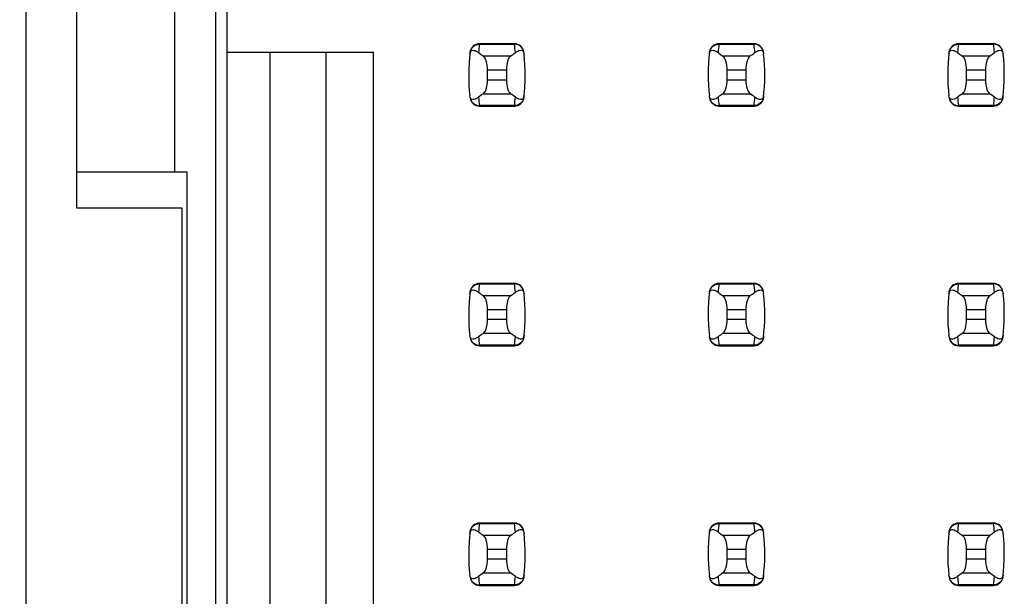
# Model space of a CAD drawing. Header units: inches. Extents: x 0 to 34, y 0 to 22.
# Tile 5 of 36: x 5.1 to 5.9, y 8.8 to 9.3. Entities that reach past the tile are written whole.
import ezdxf

# ---------------------------------------------------------------- set-up
doc = ezdxf.new("R2010")
doc.units = ezdxf.units.IN
doc.header["$LTSCALE"] = 1.87
doc.header["$MEASUREMENT"] = 0
doc.layers.get('0').update_dxf_attribs({"linetype": 'CONTINUOUS'})
doc.layers.add('DIMENSIONS', color=7, linetype='CONTINUOUS')
doc.styles.get("Standard").update_dxf_attribs({"font": 'txt', "width": 0.8})
doc.dimstyles.new('DIMSTYLE_2', dxfattribs={"dimtxt": 0.125, "dimasz": 0.18, "dimexe": 0.125, "dimexo": 0.0625, "dimgap": 0.03125, "dimtad": 0, "dimtih": 1, "dimtoh": 1, "dimlfac": 0.5, "dimzin": 4, "dimdsep": 46, "dimtxsty": 'STANDARD', "dimblk": '_FILLED', "dimblk1": '_FILLED', "dimblk2": '_FILLED', "dimcen": 0.09, "dimadec": 0, "dimazin": 0, "dimtp": 0.01, "dimtm": 0.01, "dimtfac": 1, "dimtofl": 0, "dimtmove": 0, "dimatfit": 3, "dimldrblk": '_FILLED', "dimfxl": 1, "dimtolj": 1, "dimtzin": 4, "dimarcsym": 0})

# ---------------------------------------------------------------- blocks, each defined once
blk = doc.blocks.new('*D24')
at = {"layer": 'DIMENSIONS', "color": 2, "linetype": 'CONTINUOUS'}
blk.add_line((5.13744, 14.82843), (4.29035, 14.82843), dxfattribs=at)
at = {"layer": 'DIMENSIONS', "color": 2, "linetype": 'CONTINUOUS', "insert": (4.22785, 14.89093), "char_height": 0.125, "width": 1.225, "attachment_point": 3, "line_spacing_factor": 0.9}
blk.add_mtext('4.15{\\Ftxt.shx;\\W1.000000;\\H0.125000; }[105.4]', dxfattribs=at)
blk = doc.blocks.new('_FILLED')
at = {"color": 0, "linetype": 'BYBLOCK'}
blk.add_solid([(0, 0), (-1, 0.1736), (-1, -0.1736)], dxfattribs=at)

msp = doc.modelspace()

# ---------------------------------------------------------------- linework, layer by layer
at = {"color": 7, "linetype": 'CONTINUOUS'}
for p, q in [((5.06594, 6.34843), (5.06594, 16.35643)), ((5.22394, 14.82843), (5.22394, 7.87443)), ((5.23376, 7.90854), (5.23376, 14.79831)), ((5.10794, 9.76243), (5.10794, 9.14243)), ((5.18994, 9.17243), (5.18994, 9.73243)), ((5.44431, 9.27941), (5.4443, 9.27901)), ((5.4443, 9.27901), (5.47362, 9.27901)), ((5.47361, 9.27941), (5.44431, 9.27941)), ((5.47362, 9.27901), (5.47361, 9.27941)), ((5.64431, 9.27941), (5.6443, 9.27901)), ((5.6443, 9.27901), (5.67362, 9.27901)), ((5.67361, 9.27941), (5.64431, 9.27941)), ((5.67362, 9.27901), (5.67361, 9.27941)), ((5.84431, 9.27941), (5.8443, 9.27901)), ((5.8443, 9.27901), (5.87362, 9.27901)), ((5.87361, 9.27941), (5.84431, 9.27941)), ((5.87362, 9.27901), (5.87361, 9.27941)), ((5.23376, 9.27232), (5.35581, 9.27232)), ((5.2692, 9.27232), (5.2692, 7.95185)), ((5.31644, 7.9991), (5.31644, 9.27232)), ((5.35581, 8.03847), (5.35581, 9.27232)), ((5.47032, 9.2691), (5.4476, 9.2691)), ((5.67032, 9.2691), (5.6476, 9.2691)), ((5.87032, 9.2691), (5.8476, 9.2691)), ((5.45109, 9.25769), (5.46683, 9.25769)), ((5.45109, 9.24916), (5.45109, 9.25769)), ((5.46683, 9.25769), (5.46683, 9.24916)), ((5.65109, 9.25769), (5.66683, 9.25769)), ((5.65109, 9.24916), (5.65109, 9.25769)), ((5.66683, 9.25769), (5.66683, 9.24916)), ((5.85109, 9.25769), (5.86683, 9.25769)), ((5.85109, 9.24916), (5.85109, 9.25769)), ((5.86683, 9.25769), (5.86683, 9.24916)), ((5.46683, 9.24916), (5.45109, 9.24916)), ((5.66683, 9.24916), (5.65109, 9.24916)), ((5.86683, 9.24916), (5.85109, 9.24916)), ((5.4476, 9.23776), (5.47032, 9.23776)), ((5.6476, 9.23776), (5.67032, 9.23776)), ((5.8476, 9.23776), (5.87032, 9.23776)), ((5.47362, 9.22784), (5.4443, 9.22784)), ((5.4443, 9.22784), (5.44431, 9.22744)), ((5.44431, 9.22744), (5.47361, 9.22744)), ((5.47361, 9.22744), (5.47362, 9.22784)), ((5.67362, 9.22784), (5.6443, 9.22784)), ((5.6443, 9.22784), (5.64431, 9.22744)), ((5.64431, 9.22744), (5.67361, 9.22744)), ((5.67361, 9.22744), (5.67362, 9.22784)), ((5.87362, 9.22784), (5.8443, 9.22784)), ((5.8443, 9.22784), (5.84431, 9.22744)), ((5.84431, 9.22744), (5.87361, 9.22744)), ((5.87361, 9.22744), (5.87362, 9.22784)), ((5.10794, 9.17243), (5.19994, 9.17243)), ((5.19994, 9.17243), (5.19994, 7.87443)), ((5.10794, 9.14243), (5.19594, 9.14243)), ((5.19594, 9.14243), (5.19594, 7.84443)), ((5.44431, 9.07941), (5.4443, 9.07901)), ((5.4443, 9.07901), (5.47362, 9.07901)), ((5.47361, 9.07941), (5.44431, 9.07941)), ((5.47362, 9.07901), (5.47361, 9.07941)), ((5.64431, 9.07941), (5.6443, 9.07901)), ((5.6443, 9.07901), (5.67362, 9.07901)), ((5.67361, 9.07941), (5.64431, 9.07941)), ((5.67362, 9.07901), (5.67361, 9.07941)), ((5.84431, 9.07941), (5.8443, 9.07901)), ((5.8443, 9.07901), (5.87362, 9.07901)), ((5.87361, 9.07941), (5.84431, 9.07941)), ((5.87362, 9.07901), (5.87361, 9.07941)), ((5.47032, 9.0691), (5.4476, 9.0691)), ((5.67032, 9.0691), (5.6476, 9.0691)), ((5.87032, 9.0691), (5.8476, 9.0691)), ((5.45109, 9.05769), (5.46683, 9.05769)), ((5.45109, 9.04916), (5.45109, 9.05769)), ((5.46683, 9.05769), (5.46683, 9.04916)), ((5.65109, 9.05769), (5.66683, 9.05769)), ((5.65109, 9.04916), (5.65109, 9.05769)), ((5.66683, 9.05769), (5.66683, 9.04916)), ((5.85109, 9.05769), (5.86683, 9.05769)), ((5.85109, 9.04916), (5.85109, 9.05769)), ((5.86683, 9.05769), (5.86683, 9.04916)), ((5.46683, 9.04916), (5.45109, 9.04916)), ((5.66683, 9.04916), (5.65109, 9.04916)), ((5.86683, 9.04916), (5.85109, 9.04916)), ((5.4476, 9.03776), (5.47032, 9.03776)), ((5.6476, 9.03776), (5.67032, 9.03776)), ((5.8476, 9.03776), (5.87032, 9.03776)), ((5.47362, 9.02784), (5.4443, 9.02784)), ((5.4443, 9.02784), (5.44431, 9.02744)), ((5.44431, 9.02744), (5.47361, 9.02744)), ((5.47361, 9.02744), (5.47362, 9.02784)), ((5.67362, 9.02784), (5.6443, 9.02784)), ((5.6443, 9.02784), (5.64431, 9.02744)), ((5.64431, 9.02744), (5.67361, 9.02744)), ((5.67361, 9.02744), (5.67362, 9.02784)), ((5.87362, 9.02784), (5.8443, 9.02784)), ((5.8443, 9.02784), (5.84431, 9.02744)), ((5.84431, 9.02744), (5.87361, 9.02744)), ((5.87361, 9.02744), (5.87362, 9.02784)), ((5.44431, 8.87941), (5.4443, 8.87901)), ((5.47361, 8.87941), (5.44431, 8.87941)), ((5.47362, 8.87901), (5.47361, 8.87941)), ((5.64431, 8.87941), (5.6443, 8.87901)), ((5.67361, 8.87941), (5.64431, 8.87941)), ((5.67362, 8.87901), (5.67361, 8.87941)), ((5.84431, 8.87941), (5.8443, 8.87901)), ((5.87361, 8.87941), (5.84431, 8.87941)), ((5.87362, 8.87901), (5.87361, 8.87941)), ((5.4443, 8.87901), (5.47362, 8.87901)), ((5.6443, 8.87901), (5.67362, 8.87901)), ((5.8443, 8.87901), (5.87362, 8.87901)), ((5.47032, 8.8691), (5.4476, 8.8691)), ((5.67032, 8.8691), (5.6476, 8.8691)), ((5.87032, 8.8691), (5.8476, 8.8691)), ((5.45109, 8.85769), (5.46683, 8.85769)), ((5.45109, 8.84916), (5.45109, 8.85769)), ((5.46683, 8.85769), (5.46683, 8.84916)), ((5.65109, 8.85769), (5.66683, 8.85769)), ((5.65109, 8.84916), (5.65109, 8.85769)), ((5.66683, 8.85769), (5.66683, 8.84916)), ((5.85109, 8.85769), (5.86683, 8.85769)), ((5.85109, 8.84916), (5.85109, 8.85769)), ((5.86683, 8.85769), (5.86683, 8.84916)), ((5.46683, 8.84916), (5.45109, 8.84916)), ((5.66683, 8.84916), (5.65109, 8.84916)), ((5.86683, 8.84916), (5.85109, 8.84916)), ((5.4476, 8.83776), (5.47032, 8.83776)), ((5.6476, 8.83776), (5.67032, 8.83776)), ((5.8476, 8.83776), (5.87032, 8.83776)), ((5.47362, 8.82784), (5.4443, 8.82784)), ((5.4443, 8.82784), (5.44431, 8.82744)), ((5.44431, 8.82744), (5.47361, 8.82744)), ((5.47361, 8.82744), (5.47362, 8.82784)), ((5.67362, 8.82784), (5.6443, 8.82784)), ((5.6443, 8.82784), (5.64431, 8.82744)), ((5.64431, 8.82744), (5.67361, 8.82744)), ((5.67361, 8.82744), (5.67362, 8.82784)), ((5.87362, 8.82784), (5.8443, 8.82784)), ((5.8443, 8.82784), (5.84431, 8.82744)), ((5.84431, 8.82744), (5.87361, 8.82744)), ((5.87361, 8.82744), (5.87362, 8.82784))]:
    msp.add_line(p, q, dxfattribs=at)
for centre, radius, start, end in [((5.44431, 9.27154), 0.00787, 90, 173.04714), ((5.59284, 9.26103), 0.14963, 173.09909, 175.79439), ((5.47361, 9.27154), 0.00787, 6.95286, 90), ((5.32508, 9.26103), 0.14963, 4.20561, 6.90091), ((5.64431, 9.27154), 0.00787, 90, 173.04714), ((5.79284, 9.26103), 0.14963, 173.09909, 175.79439), ((5.67361, 9.27154), 0.00787, 6.95286, 90), ((5.52508, 9.26103), 0.14963, 4.20561, 6.90091), ((5.84431, 9.27154), 0.00787, 90, 173.04714), ((5.99284, 9.26103), 0.14963, 173.09909, 175.79439), ((5.87361, 9.27154), 0.00787, 6.95286, 90), ((5.72508, 9.26103), 0.14963, 4.20561, 6.90091), ((5.59282, 9.25343), 0.15748, 173.0989, 186.37124), ((5.3251, 9.25343), 0.15748, 353.0989, 6.37124), ((5.79282, 9.25343), 0.15748, 173.0989, 186.37124), ((5.5251, 9.25343), 0.15748, 353.0989, 6.37124), ((5.99282, 9.25343), 0.15748, 173.0989, 186.37124), ((5.7251, 9.25343), 0.15748, 353.0989, 6.37124), ((5.44431, 9.23532), 0.00787, 186.95286, 270), ((5.59284, 9.24582), 0.14963, 184.20561, 186.90091), ((5.47361, 9.23532), 0.00787, 270, 353.04714), ((5.32508, 9.24582), 0.14963, 353.09909, 355.79439), ((5.64431, 9.23532), 0.00787, 186.95286, 270), ((5.79284, 9.24582), 0.14963, 184.20561, 186.90091), ((5.67361, 9.23532), 0.00787, 270, 353.04714), ((5.52508, 9.24582), 0.14963, 353.09909, 355.79439), ((5.84431, 9.23532), 0.00787, 186.95286, 270), ((5.99284, 9.24582), 0.14963, 184.20561, 186.90091), ((5.87361, 9.23532), 0.00787, 270, 353.04714), ((5.72508, 9.24582), 0.14963, 353.09909, 355.79439), ((5.44431, 9.07154), 0.00787, 90, 173.04714), ((5.59284, 9.06103), 0.14963, 173.09909, 175.79439), ((5.47361, 9.07154), 0.00787, 6.95286, 90), ((5.32508, 9.06103), 0.14963, 4.20561, 6.90091), ((5.64431, 9.07154), 0.00787, 90, 173.04714), ((5.79284, 9.06103), 0.14963, 173.09909, 175.79439), ((5.67361, 9.07154), 0.00787, 6.95286, 90), ((5.52508, 9.06103), 0.14963, 4.20561, 6.90091), ((5.84431, 9.07154), 0.00787, 90, 173.04714), ((5.99284, 9.06103), 0.14963, 173.09909, 175.79439), ((5.87361, 9.07154), 0.00787, 6.95286, 90), ((5.72508, 9.06103), 0.14963, 4.20561, 6.90091), ((5.59282, 9.05343), 0.15748, 173.0989, 186.37124), ((5.3251, 9.05343), 0.15748, 353.0989, 6.37124), ((5.79282, 9.05343), 0.15748, 173.0989, 186.37124), ((5.5251, 9.05343), 0.15748, 353.0989, 6.37124), ((5.99282, 9.05343), 0.15748, 173.0989, 186.37124), ((5.7251, 9.05343), 0.15748, 353.0989, 6.37124), ((5.44431, 9.03532), 0.00787, 186.95286, 270), ((5.59284, 9.04582), 0.14963, 184.20561, 186.90091), ((5.47361, 9.03532), 0.00787, 270, 353.04714), ((5.32508, 9.04582), 0.14963, 353.09909, 355.79439), ((5.64431, 9.03532), 0.00787, 186.95286, 270), ((5.79284, 9.04582), 0.14963, 184.20561, 186.90091), ((5.67361, 9.03532), 0.00787, 270, 353.04714), ((5.52508, 9.04582), 0.14963, 353.09909, 355.79439), ((5.84431, 9.03532), 0.00787, 186.95286, 270), ((5.99284, 9.04582), 0.14963, 184.20561, 186.90091), ((5.87361, 9.03532), 0.00787, 270, 353.04714), ((5.72508, 9.04582), 0.14963, 353.09909, 355.79439), ((5.44431, 8.87154), 0.00787, 90, 173.04714), ((5.47361, 8.87154), 0.00787, 6.95286, 90), ((5.64431, 8.87154), 0.00787, 90, 173.04714), ((5.67361, 8.87154), 0.00787, 6.95286, 90), ((5.84431, 8.87154), 0.00787, 90, 173.04714), ((5.87361, 8.87154), 0.00787, 6.95286, 90), ((5.59282, 8.85343), 0.15748, 173.0989, 186.37124), ((5.59284, 8.86103), 0.14963, 173.09909, 175.79439), ((5.32508, 8.86103), 0.14963, 4.20561, 6.90091), ((5.79282, 8.85343), 0.15748, 173.0989, 186.37124), ((5.79284, 8.86103), 0.14963, 173.09909, 175.79439), ((5.52508, 8.86103), 0.14963, 4.20561, 6.90091), ((5.99282, 8.85343), 0.15748, 173.0989, 186.37124), ((5.99284, 8.86103), 0.14963, 173.09909, 175.79439), ((5.72508, 8.86103), 0.14963, 4.20561, 6.90091), ((5.3251, 8.85343), 0.15748, 353.0989, 6.37124), ((5.5251, 8.85343), 0.15748, 353.0989, 6.37124), ((5.7251, 8.85343), 0.15748, 353.0989, 6.37124), ((5.44431, 8.83532), 0.00787, 186.95286, 270), ((5.59284, 8.84582), 0.14963, 184.20561, 186.90091), ((5.47361, 8.83532), 0.00787, 270, 353.04714), ((5.32508, 8.84582), 0.14963, 353.09909, 355.79439), ((5.64431, 8.83532), 0.00787, 186.95286, 270), ((5.79284, 8.84582), 0.14963, 184.20561, 186.90091), ((5.67361, 8.83532), 0.00787, 270, 353.04714), ((5.52508, 8.84582), 0.14963, 353.09909, 355.79439), ((5.84431, 8.83532), 0.00787, 186.95286, 270), ((5.99284, 8.84582), 0.14963, 184.20561, 186.90091), ((5.87361, 8.83532), 0.00787, 270, 353.04714), ((5.72508, 8.84582), 0.14963, 353.09909, 355.79439)]:
    msp.add_arc(centre, radius, start, end, dxfattribs=at)
for centre, start_param, end_param in [((5.8151, 9.30694), -2.804032, -2.774684), ((5.10282, 9.30694), -0.366909, -0.33756), ((6.0151, 9.30694), -2.804032, -2.774684), ((5.30282, 9.30694), -0.366909, -0.33756), ((6.2151, 9.30694), -2.804032, -2.774684), ((5.50282, 9.30694), -0.366909, -0.33756), ((5.8151, 9.19991), 2.774684, 2.804032), ((5.10282, 9.19991), 0.33756, 0.366909), ((6.0151, 9.19991), 2.774684, 2.804032), ((5.30282, 9.19991), 0.33756, 0.366909), ((6.2151, 9.19991), 2.774684, 2.804032), ((5.50282, 9.19991), 0.33756, 0.366909), ((5.8151, 9.10694), -2.804032, -2.774684), ((5.10282, 9.10694), -0.366909, -0.33756), ((6.0151, 9.10694), -2.804032, -2.774684), ((5.30282, 9.10694), -0.366909, -0.33756), ((6.2151, 9.10694), -2.804032, -2.774684), ((5.50282, 9.10694), -0.366909, -0.33756), ((5.8151, 8.99991), 2.774684, 2.804032), ((5.10282, 8.99991), 0.33756, 0.366909), ((6.0151, 8.99991), 2.774684, 2.804032), ((5.30282, 8.99991), 0.33756, 0.366909), ((6.2151, 8.99991), 2.774684, 2.804032), ((5.50282, 8.99991), 0.33756, 0.366909), ((5.8151, 8.90694), -2.804032, -2.774684), ((5.10282, 8.90694), -0.366909, -0.33756), ((6.0151, 8.90694), -2.804032, -2.774684), ((5.30282, 8.90694), -0.366909, -0.33756), ((6.2151, 8.90694), -2.804032, -2.774684), ((5.50282, 8.90694), -0.366909, -0.33756), ((5.8151, 8.79991), 2.774684, 2.804032), ((5.10282, 8.79991), 0.33756, 0.366909), ((6.0151, 8.79991), 2.774684, 2.804032), ((5.30282, 8.79991), 0.33756, 0.366909), ((6.2151, 8.79991), 2.774684, 2.804032), ((5.50282, 8.79991), 0.33756, 0.366909)]:
    msp.add_ellipse(centre, major_axis=(0.3937, 0), ratio=0.267949, start_param=start_param, end_param=end_param, dxfattribs=at)
for points, knots in [([(5.43631, 9.2709), (5.43639, 9.2716), (5.43665, 9.27273), (5.43797, 9.27393), (5.43978, 9.27405), (5.44175, 9.27329), (5.44299, 9.27248), (5.44361, 9.272)], [0, 0, 0, 0, 0.221573, 0.342081, 0.537638, 0.75178, 1, 1, 1, 1]), ([(5.43648, 9.27235), (5.4367, 9.27415), (5.43862, 9.27773), (5.44244, 9.27902), (5.4443, 9.27901)], [0, 0, 0, 0, 0.49418, 1, 1, 1, 1]), ([(5.48144, 9.27235), (5.48122, 9.27415), (5.4793, 9.27773), (5.47548, 9.27902), (5.47362, 9.27901)], [0, 0, 0, 0, 0.49418, 1, 1, 1, 1]), ([(5.47431, 9.272), (5.47493, 9.27248), (5.47617, 9.27329), (5.47814, 9.27405), (5.47995, 9.27393), (5.48127, 9.27273), (5.48153, 9.2716), (5.48161, 9.2709)], [0, 0, 0, 0, 0.248219, 0.462352, 0.657907, 0.778419, 1, 1, 1, 1]), ([(5.63631, 9.2709), (5.63639, 9.2716), (5.63665, 9.27273), (5.63797, 9.27393), (5.63978, 9.27405), (5.64175, 9.27329), (5.64299, 9.27248), (5.64361, 9.272)], [0, 0, 0, 0, 0.221573, 0.342081, 0.537638, 0.75178, 1, 1, 1, 1]), ([(5.63648, 9.27235), (5.6367, 9.27415), (5.63862, 9.27773), (5.64244, 9.27902), (5.6443, 9.27901)], [0, 0, 0, 0, 0.49418, 1, 1, 1, 1]), ([(5.68144, 9.27235), (5.68122, 9.27415), (5.6793, 9.27773), (5.67548, 9.27902), (5.67362, 9.27901)], [0, 0, 0, 0, 0.49418, 1, 1, 1, 1]), ([(5.67431, 9.272), (5.67493, 9.27248), (5.67617, 9.27329), (5.67814, 9.27405), (5.67995, 9.27393), (5.68127, 9.27273), (5.68153, 9.2716), (5.68161, 9.2709)], [0, 0, 0, 0, 0.248219, 0.462352, 0.657907, 0.778419, 1, 1, 1, 1]), ([(5.83631, 9.2709), (5.83639, 9.2716), (5.83665, 9.27273), (5.83797, 9.27393), (5.83978, 9.27405), (5.84175, 9.27329), (5.84299, 9.27248), (5.84361, 9.272)], [0, 0, 0, 0, 0.221573, 0.342081, 0.537638, 0.75178, 1, 1, 1, 1]), ([(5.83648, 9.27235), (5.8367, 9.27415), (5.83862, 9.27773), (5.84244, 9.27902), (5.8443, 9.27901)], [0, 0, 0, 0, 0.49418, 1, 1, 1, 1]), ([(5.88144, 9.27235), (5.88122, 9.27415), (5.8793, 9.27773), (5.87548, 9.27902), (5.87362, 9.27901)], [0, 0, 0, 0, 0.49418, 1, 1, 1, 1]), ([(5.87431, 9.272), (5.87493, 9.27248), (5.87617, 9.27329), (5.87814, 9.27405), (5.87995, 9.27393), (5.88127, 9.27273), (5.88153, 9.2716), (5.88161, 9.2709)], [0, 0, 0, 0, 0.248219, 0.462352, 0.657907, 0.778419, 1, 1, 1, 1]), ([(5.45109, 9.25769), (5.45109, 9.26015), (5.45069, 9.26361), (5.44916, 9.26739), (5.44815, 9.26871), (5.4476, 9.2691)], [0, 0, 0, 0, 0.604658, 0.834309, 1, 1, 1, 1]), ([(5.47032, 9.2691), (5.46977, 9.26871), (5.46876, 9.26739), (5.46723, 9.26361), (5.46683, 9.26015), (5.46683, 9.25769)], [0, 0, 0, 0, 0.165672, 0.395352, 1, 1, 1, 1]), ([(5.65109, 9.25769), (5.65109, 9.26015), (5.65069, 9.26361), (5.64916, 9.26739), (5.64815, 9.26871), (5.6476, 9.2691)], [0, 0, 0, 0, 0.604658, 0.834309, 1, 1, 1, 1]), ([(5.67032, 9.2691), (5.66977, 9.26871), (5.66876, 9.26739), (5.66723, 9.26361), (5.66683, 9.26015), (5.66683, 9.25769)], [0, 0, 0, 0, 0.165672, 0.395352, 1, 1, 1, 1]), ([(5.85109, 9.25769), (5.85109, 9.26015), (5.85069, 9.26361), (5.84916, 9.26739), (5.84815, 9.26871), (5.8476, 9.2691)], [0, 0, 0, 0, 0.604658, 0.834309, 1, 1, 1, 1]), ([(5.87032, 9.2691), (5.86977, 9.26871), (5.86876, 9.26739), (5.86723, 9.26361), (5.86683, 9.26015), (5.86683, 9.25769)], [0, 0, 0, 0, 0.165672, 0.395352, 1, 1, 1, 1]), ([(5.4476, 9.23776), (5.44815, 9.23814), (5.44916, 9.23947), (5.45069, 9.24325), (5.45109, 9.2467), (5.45109, 9.24916)], [0, 0, 0, 0, 0.165672, 0.395352, 1, 1, 1, 1]), ([(5.46683, 9.24916), (5.46683, 9.2467), (5.46723, 9.24325), (5.46876, 9.23947), (5.46977, 9.23814), (5.47032, 9.23776)], [0, 0, 0, 0, 0.604658, 0.834309, 1, 1, 1, 1]), ([(5.6476, 9.23776), (5.64815, 9.23814), (5.64916, 9.23947), (5.65069, 9.24325), (5.65109, 9.2467), (5.65109, 9.24916)], [0, 0, 0, 0, 0.165672, 0.395352, 1, 1, 1, 1]), ([(5.66683, 9.24916), (5.66683, 9.2467), (5.66723, 9.24325), (5.66876, 9.23947), (5.66977, 9.23814), (5.67032, 9.23776)], [0, 0, 0, 0, 0.604658, 0.834309, 1, 1, 1, 1]), ([(5.8476, 9.23776), (5.84815, 9.23814), (5.84916, 9.23947), (5.85069, 9.24325), (5.85109, 9.2467), (5.85109, 9.24916)], [0, 0, 0, 0, 0.165672, 0.395352, 1, 1, 1, 1]), ([(5.86683, 9.24916), (5.86683, 9.2467), (5.86723, 9.24325), (5.86876, 9.23947), (5.86977, 9.23814), (5.87032, 9.23776)], [0, 0, 0, 0, 0.604658, 0.834309, 1, 1, 1, 1]), ([(5.44361, 9.23485), (5.44299, 9.23437), (5.44175, 9.23357), (5.43978, 9.2328), (5.43797, 9.23292), (5.43665, 9.23413), (5.43639, 9.23525), (5.43631, 9.23595)], [0, 0, 0, 0, 0.248219, 0.462352, 0.657906, 0.77842, 1, 1, 1, 1]), ([(5.43648, 9.2345), (5.4367, 9.23271), (5.43862, 9.22913), (5.44244, 9.22783), (5.4443, 9.22784)], [0, 0, 0, 0, 0.49418, 1, 1, 1, 1]), ([(5.48144, 9.2345), (5.48122, 9.23271), (5.4793, 9.22913), (5.47548, 9.22783), (5.47362, 9.22784)], [0, 0, 0, 0, 0.49418, 1, 1, 1, 1]), ([(5.48161, 9.23595), (5.48153, 9.23525), (5.48127, 9.23413), (5.47995, 9.23292), (5.47814, 9.2328), (5.47617, 9.23357), (5.47493, 9.23437), (5.47431, 9.23485)], [0, 0, 0, 0, 0.221528, 0.34208, 0.53764, 0.751766, 1, 1, 1, 1]), ([(5.64361, 9.23485), (5.64299, 9.23437), (5.64175, 9.23357), (5.63978, 9.2328), (5.63797, 9.23292), (5.63665, 9.23413), (5.63639, 9.23525), (5.63631, 9.23595)], [0, 0, 0, 0, 0.248219, 0.462352, 0.657906, 0.77842, 1, 1, 1, 1]), ([(5.63648, 9.2345), (5.6367, 9.23271), (5.63862, 9.22913), (5.64244, 9.22783), (5.6443, 9.22784)], [0, 0, 0, 0, 0.49418, 1, 1, 1, 1]), ([(5.68144, 9.2345), (5.68122, 9.23271), (5.6793, 9.22913), (5.67548, 9.22783), (5.67362, 9.22784)], [0, 0, 0, 0, 0.49418, 1, 1, 1, 1]), ([(5.68161, 9.23595), (5.68153, 9.23525), (5.68127, 9.23413), (5.67995, 9.23292), (5.67814, 9.2328), (5.67617, 9.23357), (5.67493, 9.23437), (5.67431, 9.23485)], [0, 0, 0, 0, 0.221528, 0.34208, 0.53764, 0.751766, 1, 1, 1, 1]), ([(5.84361, 9.23485), (5.84299, 9.23437), (5.84175, 9.23357), (5.83978, 9.2328), (5.83797, 9.23292), (5.83665, 9.23413), (5.83639, 9.23525), (5.83631, 9.23595)], [0, 0, 0, 0, 0.248219, 0.462352, 0.657906, 0.77842, 1, 1, 1, 1]), ([(5.83648, 9.2345), (5.8367, 9.23271), (5.83862, 9.22913), (5.84244, 9.22783), (5.8443, 9.22784)], [0, 0, 0, 0, 0.49418, 1, 1, 1, 1]), ([(5.88144, 9.2345), (5.88122, 9.23271), (5.8793, 9.22913), (5.87548, 9.22783), (5.87362, 9.22784)], [0, 0, 0, 0, 0.49418, 1, 1, 1, 1]), ([(5.88161, 9.23595), (5.88153, 9.23525), (5.88127, 9.23413), (5.87995, 9.23292), (5.87814, 9.2328), (5.87617, 9.23357), (5.87493, 9.23437), (5.87431, 9.23485)], [0, 0, 0, 0, 0.221528, 0.34208, 0.53764, 0.751766, 1, 1, 1, 1]), ([(5.43648, 9.07235), (5.4367, 9.07415), (5.43862, 9.07773), (5.44244, 9.07902), (5.4443, 9.07901)], [0, 0, 0, 0, 0.49418, 1, 1, 1, 1]), ([(5.48144, 9.07235), (5.48122, 9.07415), (5.4793, 9.07773), (5.47548, 9.07902), (5.47362, 9.07901)], [0, 0, 0, 0, 0.49418, 1, 1, 1, 1]), ([(5.63648, 9.07235), (5.6367, 9.07415), (5.63862, 9.07773), (5.64244, 9.07902), (5.6443, 9.07901)], [0, 0, 0, 0, 0.49418, 1, 1, 1, 1]), ([(5.68144, 9.07235), (5.68122, 9.07415), (5.6793, 9.07773), (5.67548, 9.07902), (5.67362, 9.07901)], [0, 0, 0, 0, 0.49418, 1, 1, 1, 1]), ([(5.83648, 9.07235), (5.8367, 9.07415), (5.83862, 9.07773), (5.84244, 9.07902), (5.8443, 9.07901)], [0, 0, 0, 0, 0.49418, 1, 1, 1, 1]), ([(5.88144, 9.07235), (5.88122, 9.07415), (5.8793, 9.07773), (5.87548, 9.07902), (5.87362, 9.07901)], [0, 0, 0, 0, 0.49418, 1, 1, 1, 1]), ([(5.43631, 9.0709), (5.43639, 9.0716), (5.43665, 9.07273), (5.43797, 9.07393), (5.43978, 9.07405), (5.44175, 9.07329), (5.44299, 9.07248), (5.44361, 9.072)], [0, 0, 0, 0, 0.221573, 0.342081, 0.537638, 0.75178, 1, 1, 1, 1]), ([(5.45109, 9.05769), (5.45109, 9.06015), (5.45069, 9.06361), (5.44916, 9.06739), (5.44815, 9.06871), (5.4476, 9.0691)], [0, 0, 0, 0, 0.604658, 0.834309, 1, 1, 1, 1]), ([(5.47032, 9.0691), (5.46977, 9.06871), (5.46876, 9.06739), (5.46723, 9.06361), (5.46683, 9.06015), (5.46683, 9.05769)], [0, 0, 0, 0, 0.165672, 0.395352, 1, 1, 1, 1]), ([(5.47431, 9.072), (5.47493, 9.07248), (5.47617, 9.07329), (5.47814, 9.07405), (5.47995, 9.07393), (5.48127, 9.07273), (5.48153, 9.0716), (5.48161, 9.0709)], [0, 0, 0, 0, 0.248219, 0.462352, 0.657907, 0.778419, 1, 1, 1, 1]), ([(5.63631, 9.0709), (5.63639, 9.0716), (5.63665, 9.07273), (5.63797, 9.07393), (5.63978, 9.07405), (5.64175, 9.07329), (5.64299, 9.07248), (5.64361, 9.072)], [0, 0, 0, 0, 0.221573, 0.342081, 0.537638, 0.75178, 1, 1, 1, 1]), ([(5.65109, 9.05769), (5.65109, 9.06015), (5.65069, 9.06361), (5.64916, 9.06739), (5.64815, 9.06871), (5.6476, 9.0691)], [0, 0, 0, 0, 0.604658, 0.834309, 1, 1, 1, 1]), ([(5.67032, 9.0691), (5.66977, 9.06871), (5.66876, 9.06739), (5.66723, 9.06361), (5.66683, 9.06015), (5.66683, 9.05769)], [0, 0, 0, 0, 0.165672, 0.395352, 1, 1, 1, 1]), ([(5.67431, 9.072), (5.67493, 9.07248), (5.67617, 9.07329), (5.67814, 9.07405), (5.67995, 9.07393), (5.68127, 9.07273), (5.68153, 9.0716), (5.68161, 9.0709)], [0, 0, 0, 0, 0.248219, 0.462352, 0.657907, 0.778419, 1, 1, 1, 1]), ([(5.83631, 9.0709), (5.83639, 9.0716), (5.83665, 9.07273), (5.83797, 9.07393), (5.83978, 9.07405), (5.84175, 9.07329), (5.84299, 9.07248), (5.84361, 9.072)], [0, 0, 0, 0, 0.221573, 0.342081, 0.537638, 0.75178, 1, 1, 1, 1]), ([(5.85109, 9.05769), (5.85109, 9.06015), (5.85069, 9.06361), (5.84916, 9.06739), (5.84815, 9.06871), (5.8476, 9.0691)], [0, 0, 0, 0, 0.604658, 0.834309, 1, 1, 1, 1]), ([(5.87032, 9.0691), (5.86977, 9.06871), (5.86876, 9.06739), (5.86723, 9.06361), (5.86683, 9.06015), (5.86683, 9.05769)], [0, 0, 0, 0, 0.165672, 0.395352, 1, 1, 1, 1]), ([(5.87431, 9.072), (5.87493, 9.07248), (5.87617, 9.07329), (5.87814, 9.07405), (5.87995, 9.07393), (5.88127, 9.07273), (5.88153, 9.0716), (5.88161, 9.0709)], [0, 0, 0, 0, 0.248219, 0.462352, 0.657907, 0.778419, 1, 1, 1, 1]), ([(5.4476, 9.03776), (5.44815, 9.03814), (5.44916, 9.03947), (5.45069, 9.04325), (5.45109, 9.0467), (5.45109, 9.04916)], [0, 0, 0, 0, 0.165672, 0.395352, 1, 1, 1, 1]), ([(5.46683, 9.04916), (5.46683, 9.0467), (5.46723, 9.04325), (5.46876, 9.03947), (5.46977, 9.03814), (5.47032, 9.03776)], [0, 0, 0, 0, 0.604658, 0.834309, 1, 1, 1, 1]), ([(5.6476, 9.03776), (5.64815, 9.03814), (5.64916, 9.03947), (5.65069, 9.04325), (5.65109, 9.0467), (5.65109, 9.04916)], [0, 0, 0, 0, 0.165672, 0.395352, 1, 1, 1, 1]), ([(5.66683, 9.04916), (5.66683, 9.0467), (5.66723, 9.04325), (5.66876, 9.03947), (5.66977, 9.03814), (5.67032, 9.03776)], [0, 0, 0, 0, 0.604658, 0.834309, 1, 1, 1, 1]), ([(5.8476, 9.03776), (5.84815, 9.03814), (5.84916, 9.03947), (5.85069, 9.04325), (5.85109, 9.0467), (5.85109, 9.04916)], [0, 0, 0, 0, 0.165672, 0.395352, 1, 1, 1, 1]), ([(5.86683, 9.04916), (5.86683, 9.0467), (5.86723, 9.04325), (5.86876, 9.03947), (5.86977, 9.03814), (5.87032, 9.03776)], [0, 0, 0, 0, 0.604658, 0.834309, 1, 1, 1, 1]), ([(5.44361, 9.03485), (5.44299, 9.03437), (5.44175, 9.03357), (5.43978, 9.0328), (5.43797, 9.03292), (5.43665, 9.03413), (5.43639, 9.03525), (5.43631, 9.03595)], [0, 0, 0, 0, 0.248219, 0.462352, 0.657906, 0.77842, 1, 1, 1, 1]), ([(5.48161, 9.03595), (5.48153, 9.03525), (5.48127, 9.03413), (5.47995, 9.03292), (5.47814, 9.0328), (5.47617, 9.03357), (5.47493, 9.03437), (5.47431, 9.03485)], [0, 0, 0, 0, 0.221528, 0.34208, 0.53764, 0.751766, 1, 1, 1, 1]), ([(5.64361, 9.03485), (5.64299, 9.03437), (5.64175, 9.03357), (5.63978, 9.0328), (5.63797, 9.03292), (5.63665, 9.03413), (5.63639, 9.03525), (5.63631, 9.03595)], [0, 0, 0, 0, 0.248219, 0.462352, 0.657906, 0.77842, 1, 1, 1, 1]), ([(5.68161, 9.03595), (5.68153, 9.03525), (5.68127, 9.03413), (5.67995, 9.03292), (5.67814, 9.0328), (5.67617, 9.03357), (5.67493, 9.03437), (5.67431, 9.03485)], [0, 0, 0, 0, 0.221528, 0.34208, 0.53764, 0.751766, 1, 1, 1, 1]), ([(5.84361, 9.03485), (5.84299, 9.03437), (5.84175, 9.03357), (5.83978, 9.0328), (5.83797, 9.03292), (5.83665, 9.03413), (5.83639, 9.03525), (5.83631, 9.03595)], [0, 0, 0, 0, 0.248219, 0.462352, 0.657906, 0.77842, 1, 1, 1, 1]), ([(5.88161, 9.03595), (5.88153, 9.03525), (5.88127, 9.03413), (5.87995, 9.03292), (5.87814, 9.0328), (5.87617, 9.03357), (5.87493, 9.03437), (5.87431, 9.03485)], [0, 0, 0, 0, 0.221528, 0.34208, 0.53764, 0.751766, 1, 1, 1, 1]), ([(5.43648, 9.0345), (5.4367, 9.03271), (5.43862, 9.02913), (5.44244, 9.02783), (5.4443, 9.02784)], [0, 0, 0, 0, 0.49418, 1, 1, 1, 1]), ([(5.48144, 9.0345), (5.48122, 9.03271), (5.4793, 9.02913), (5.47548, 9.02783), (5.47362, 9.02784)], [0, 0, 0, 0, 0.49418, 1, 1, 1, 1]), ([(5.63648, 9.0345), (5.6367, 9.03271), (5.63862, 9.02913), (5.64244, 9.02783), (5.6443, 9.02784)], [0, 0, 0, 0, 0.49418, 1, 1, 1, 1]), ([(5.68144, 9.0345), (5.68122, 9.03271), (5.6793, 9.02913), (5.67548, 9.02783), (5.67362, 9.02784)], [0, 0, 0, 0, 0.49418, 1, 1, 1, 1]), ([(5.83648, 9.0345), (5.8367, 9.03271), (5.83862, 9.02913), (5.84244, 9.02783), (5.8443, 9.02784)], [0, 0, 0, 0, 0.49418, 1, 1, 1, 1]), ([(5.88144, 9.0345), (5.88122, 9.03271), (5.8793, 9.02913), (5.87548, 9.02783), (5.87362, 9.02784)], [0, 0, 0, 0, 0.49418, 1, 1, 1, 1]), ([(5.43631, 8.8709), (5.43639, 8.8716), (5.43665, 8.87273), (5.43797, 8.87393), (5.43978, 8.87405), (5.44175, 8.87329), (5.44299, 8.87248), (5.44361, 8.872)], [0, 0, 0, 0, 0.221573, 0.342081, 0.537638, 0.75178, 1, 1, 1, 1]), ([(5.43648, 8.87235), (5.4367, 8.87415), (5.43862, 8.87773), (5.44244, 8.87902), (5.4443, 8.87901)], [0, 0, 0, 0, 0.49418, 1, 1, 1, 1]), ([(5.48144, 8.87235), (5.48122, 8.87415), (5.4793, 8.87773), (5.47548, 8.87902), (5.47362, 8.87901)], [0, 0, 0, 0, 0.49418, 1, 1, 1, 1]), ([(5.47431, 8.872), (5.47493, 8.87248), (5.47617, 8.87329), (5.47814, 8.87405), (5.47995, 8.87393), (5.48127, 8.87273), (5.48153, 8.8716), (5.48161, 8.8709)], [0, 0, 0, 0, 0.248219, 0.462352, 0.657907, 0.778419, 1, 1, 1, 1]), ([(5.63631, 8.8709), (5.63639, 8.8716), (5.63665, 8.87273), (5.63797, 8.87393), (5.63978, 8.87405), (5.64175, 8.87329), (5.64299, 8.87248), (5.64361, 8.872)], [0, 0, 0, 0, 0.221573, 0.342081, 0.537638, 0.75178, 1, 1, 1, 1]), ([(5.63648, 8.87235), (5.6367, 8.87415), (5.63862, 8.87773), (5.64244, 8.87902), (5.6443, 8.87901)], [0, 0, 0, 0, 0.49418, 1, 1, 1, 1]), ([(5.68144, 8.87235), (5.68122, 8.87415), (5.6793, 8.87773), (5.67548, 8.87902), (5.67362, 8.87901)], [0, 0, 0, 0, 0.49418, 1, 1, 1, 1]), ([(5.67431, 8.872), (5.67493, 8.87248), (5.67617, 8.87329), (5.67814, 8.87405), (5.67995, 8.87393), (5.68127, 8.87273), (5.68153, 8.8716), (5.68161, 8.8709)], [0, 0, 0, 0, 0.248219, 0.462352, 0.657907, 0.778419, 1, 1, 1, 1]), ([(5.83631, 8.8709), (5.83639, 8.8716), (5.83665, 8.87273), (5.83797, 8.87393), (5.83978, 8.87405), (5.84175, 8.87329), (5.84299, 8.87248), (5.84361, 8.872)], [0, 0, 0, 0, 0.221573, 0.342081, 0.537638, 0.75178, 1, 1, 1, 1]), ([(5.83648, 8.87235), (5.8367, 8.87415), (5.83862, 8.87773), (5.84244, 8.87902), (5.8443, 8.87901)], [0, 0, 0, 0, 0.49418, 1, 1, 1, 1]), ([(5.88144, 8.87235), (5.88122, 8.87415), (5.8793, 8.87773), (5.87548, 8.87902), (5.87362, 8.87901)], [0, 0, 0, 0, 0.49418, 1, 1, 1, 1]), ([(5.87431, 8.872), (5.87493, 8.87248), (5.87617, 8.87329), (5.87814, 8.87405), (5.87995, 8.87393), (5.88127, 8.87273), (5.88153, 8.8716), (5.88161, 8.8709)], [0, 0, 0, 0, 0.248219, 0.462352, 0.657907, 0.778419, 1, 1, 1, 1]), ([(5.45109, 8.85769), (5.45109, 8.86015), (5.45069, 8.86361), (5.44916, 8.86739), (5.44815, 8.86871), (5.4476, 8.8691)], [0, 0, 0, 0, 0.604658, 0.834309, 1, 1, 1, 1]), ([(5.47032, 8.8691), (5.46977, 8.86871), (5.46876, 8.86739), (5.46723, 8.86361), (5.46683, 8.86015), (5.46683, 8.85769)], [0, 0, 0, 0, 0.165672, 0.395352, 1, 1, 1, 1]), ([(5.65109, 8.85769), (5.65109, 8.86015), (5.65069, 8.86361), (5.64916, 8.86739), (5.64815, 8.86871), (5.6476, 8.8691)], [0, 0, 0, 0, 0.604658, 0.834309, 1, 1, 1, 1]), ([(5.67032, 8.8691), (5.66977, 8.86871), (5.66876, 8.86739), (5.66723, 8.86361), (5.66683, 8.86015), (5.66683, 8.85769)], [0, 0, 0, 0, 0.165672, 0.395352, 1, 1, 1, 1]), ([(5.85109, 8.85769), (5.85109, 8.86015), (5.85069, 8.86361), (5.84916, 8.86739), (5.84815, 8.86871), (5.8476, 8.8691)], [0, 0, 0, 0, 0.604658, 0.834309, 1, 1, 1, 1]), ([(5.87032, 8.8691), (5.86977, 8.86871), (5.86876, 8.86739), (5.86723, 8.86361), (5.86683, 8.86015), (5.86683, 8.85769)], [0, 0, 0, 0, 0.165672, 0.395352, 1, 1, 1, 1]), ([(5.4476, 8.83776), (5.44815, 8.83814), (5.44916, 8.83947), (5.45069, 8.84325), (5.45109, 8.8467), (5.45109, 8.84916)], [0, 0, 0, 0, 0.165672, 0.395352, 1, 1, 1, 1]), ([(5.46683, 8.84916), (5.46683, 8.8467), (5.46723, 8.84325), (5.46876, 8.83947), (5.46977, 8.83814), (5.47032, 8.83776)], [0, 0, 0, 0, 0.604658, 0.834309, 1, 1, 1, 1]), ([(5.6476, 8.83776), (5.64815, 8.83814), (5.64916, 8.83947), (5.65069, 8.84325), (5.65109, 8.8467), (5.65109, 8.84916)], [0, 0, 0, 0, 0.165672, 0.395352, 1, 1, 1, 1]), ([(5.66683, 8.84916), (5.66683, 8.8467), (5.66723, 8.84325), (5.66876, 8.83947), (5.66977, 8.83814), (5.67032, 8.83776)], [0, 0, 0, 0, 0.604658, 0.834309, 1, 1, 1, 1]), ([(5.8476, 8.83776), (5.84815, 8.83814), (5.84916, 8.83947), (5.85069, 8.84325), (5.85109, 8.8467), (5.85109, 8.84916)], [0, 0, 0, 0, 0.165672, 0.395352, 1, 1, 1, 1]), ([(5.86683, 8.84916), (5.86683, 8.8467), (5.86723, 8.84325), (5.86876, 8.83947), (5.86977, 8.83814), (5.87032, 8.83776)], [0, 0, 0, 0, 0.604658, 0.834309, 1, 1, 1, 1]), ([(5.44361, 8.83485), (5.44299, 8.83437), (5.44175, 8.83357), (5.43978, 8.8328), (5.43797, 8.83292), (5.43665, 8.83413), (5.43639, 8.83525), (5.43631, 8.83595)], [0, 0, 0, 0, 0.248219, 0.462352, 0.657906, 0.77842, 1, 1, 1, 1]), ([(5.43648, 8.8345), (5.4367, 8.83271), (5.43862, 8.82913), (5.44244, 8.82783), (5.4443, 8.82784)], [0, 0, 0, 0, 0.49418, 1, 1, 1, 1]), ([(5.48144, 8.8345), (5.48122, 8.83271), (5.4793, 8.82913), (5.47548, 8.82783), (5.47362, 8.82784)], [0, 0, 0, 0, 0.49418, 1, 1, 1, 1]), ([(5.48161, 8.83595), (5.48153, 8.83525), (5.48127, 8.83413), (5.47995, 8.83292), (5.47814, 8.8328), (5.47617, 8.83357), (5.47493, 8.83437), (5.47431, 8.83485)], [0, 0, 0, 0, 0.221528, 0.34208, 0.53764, 0.751766, 1, 1, 1, 1]), ([(5.64361, 8.83485), (5.64299, 8.83437), (5.64175, 8.83357), (5.63978, 8.8328), (5.63797, 8.83292), (5.63665, 8.83413), (5.63639, 8.83525), (5.63631, 8.83595)], [0, 0, 0, 0, 0.248219, 0.462352, 0.657906, 0.77842, 1, 1, 1, 1]), ([(5.63648, 8.8345), (5.6367, 8.83271), (5.63862, 8.82913), (5.64244, 8.82783), (5.6443, 8.82784)], [0, 0, 0, 0, 0.49418, 1, 1, 1, 1]), ([(5.68144, 8.8345), (5.68122, 8.83271), (5.6793, 8.82913), (5.67548, 8.82783), (5.67362, 8.82784)], [0, 0, 0, 0, 0.49418, 1, 1, 1, 1]), ([(5.68161, 8.83595), (5.68153, 8.83525), (5.68127, 8.83413), (5.67995, 8.83292), (5.67814, 8.8328), (5.67617, 8.83357), (5.67493, 8.83437), (5.67431, 8.83485)], [0, 0, 0, 0, 0.221528, 0.34208, 0.53764, 0.751766, 1, 1, 1, 1]), ([(5.84361, 8.83485), (5.84299, 8.83437), (5.84175, 8.83357), (5.83978, 8.8328), (5.83797, 8.83292), (5.83665, 8.83413), (5.83639, 8.83525), (5.83631, 8.83595)], [0, 0, 0, 0, 0.248219, 0.462352, 0.657906, 0.77842, 1, 1, 1, 1]), ([(5.83648, 8.8345), (5.8367, 8.83271), (5.83862, 8.82913), (5.84244, 8.82783), (5.8443, 8.82784)], [0, 0, 0, 0, 0.49418, 1, 1, 1, 1]), ([(5.88144, 8.8345), (5.88122, 8.83271), (5.8793, 8.82913), (5.87548, 8.82783), (5.87362, 8.82784)], [0, 0, 0, 0, 0.49418, 1, 1, 1, 1]), ([(5.88161, 8.83595), (5.88153, 8.83525), (5.88127, 8.83413), (5.87995, 8.83292), (5.87814, 8.8328), (5.87617, 8.83357), (5.87493, 8.83437), (5.87431, 8.83485)], [0, 0, 0, 0, 0.221528, 0.34208, 0.53764, 0.751766, 1, 1, 1, 1])]:
    msp.add_open_spline(points, degree=3, knots=knots, dxfattribs=at)

# ---------------------------------------------------------------- dimensions: what is measured, and where the dimension line sits
at = {"layer": 'DIMENSIONS', "color": 2, "linetype": 'CONTINUOUS'}
dim = msp.add_ordinate_dim(feature_location=(5.13744, 14.82843), offset=(-0.84708, 0), dtype=0, origin=(5.19994, 6.53243), dimstyle='DIMSTYLE_2', dxfattribs=at)
dim.commit()
dim.dimension.update_dxf_attribs({"geometry": '*D24', "text_midpoint": (3.61535, 14.82843)})

doc.saveas('drawing.dxf')
